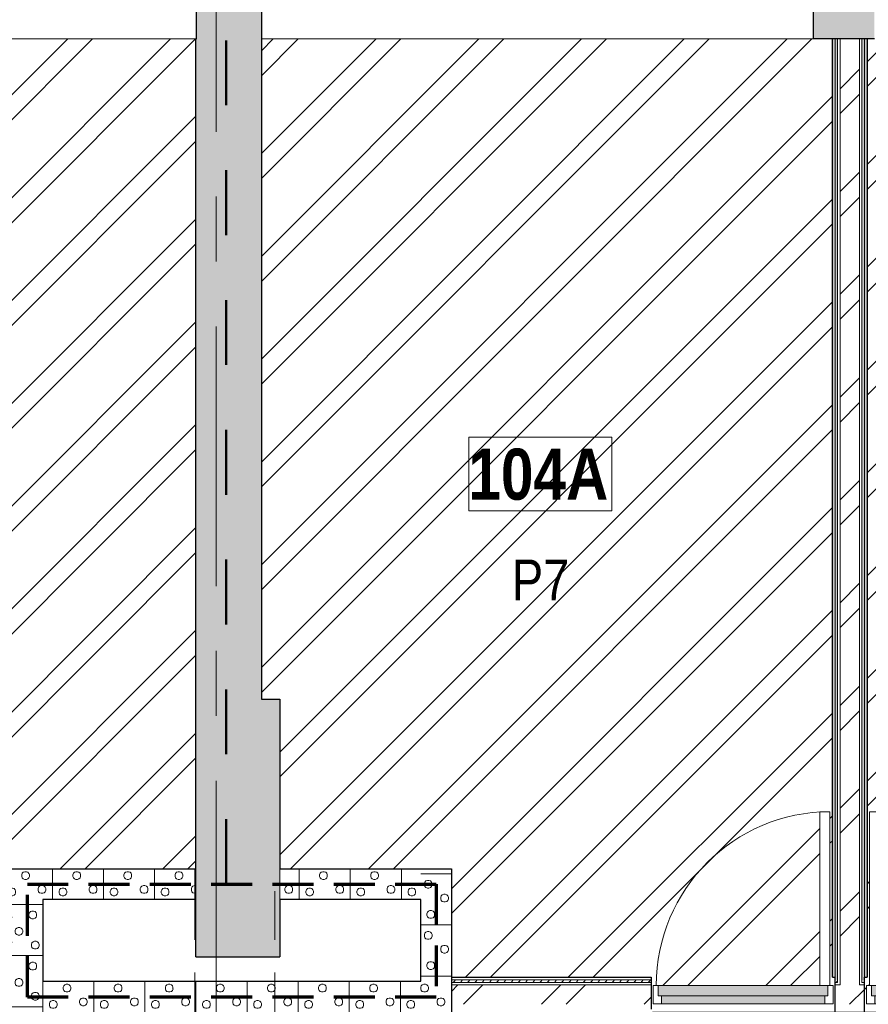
# Model space of a CAD drawing. Header units: millimetres. Extents: x -2180 to 54567, y -1945 to 22251.
# Tile 66 of 143: x 11039 to 15192, y 13089 to 17906. Entities that reach past the tile are written whole.
import ezdxf

# ---------------------------------------------------------------- set-up
doc = ezdxf.new("R2010")
doc.units = ezdxf.units.MM
for name, pattern in [('Dash', [635, 317.5, -317.5]), ('EST_Dash_2_1_', [300, 200, -100]), ('Grid Line 1_2_', [2222.5, 1270, -317.5, 317.5, -317.5]), ('Overhead', [396.875, 238.125, -158.75])]:
    doc.linetypes.add(name, pattern=pattern)
for name, color, linetype, lineweight in [('_Overhead_', 7, 'Overhead', 9), ('Common Edges', 7, 'Continuous', 9), ('Cut Pattern-3', 7, 'Continuous', 9), ('Doors', 7, 'Continuous', 9), ('Doors-2', 7, 'Continuous', 18), ('Grids-1', 7, 'Grid Line 1_2_', 9), ('Plan Swing', 7, 'Continuous', 9), ('Room Tags', 7, 'Continuous', 9), ('Walls', 7, 'Continuous', 9), ('Walls-1', 7, 'Continuous', 25)]:
    doc.layers.add(name, color=color, linetype=linetype, lineweight=lineweight)
for name, color, linetype, lineweight, true_color in [('_Tuletõkketsoon', 1, 'Dash', 50, 0xff0000), ('Color Fill-2', 7, 'Continuous', 9, 0xc0c040), ('Color Fill-3', 9, 'Continuous', 9, 0x808080), ('Cut Pattern-1', 7, 'Continuous', 9, 0x787878), ('Cut Pattern-2', 7, 'Continuous', 25, 0x787878), ('Doors-1', 7, 'Continuous', 9, 0x7b918a), ('Room Tags-1', 7, 'Continuous', 9, 0x800000), ('SMA_Tuletõkkesektsioon', 1, 'EST_Dash_2_1_', 70, 0xff0000)]:
    doc.layers.add(name, color=color, linetype=linetype, lineweight=lineweight, true_color=true_color)
doc.styles.add('Swis721 Cn BT_1', font='swissc.ttf', dxfattribs={"height": 200})
doc.styles.add('Swis721 Cn BT_B', font='swisscb.ttf', dxfattribs={"height": 250})
pattern_1 = [(45, (0, 0), (0, 35.35534), [25, -25])]
pattern_2 = [(45, (0, 0), (-251.447, 251.447), []), (45, (0, 381), (-251.447, 251.447), [])]

# ---------------------------------------------------------------- blocks, each defined once
blk = doc.blocks.new('SMA_D01_ 1-poolne - SU-P-10- 900x2100 1 korrus-V6-1 Korruse põrandate plaan')
at = {"layer": 'Doors-1'}
for points in [[(415, -5.5), (415, 44.5), (-415, 44.5), (-415, -5.5), (400, -5.5)], [(136, -45.5), (400, -45.5), (400, -5.5), (-400, -5.5), (-400, -45.5), (97.9, -45.5)]]:
    blk.add_hatch(color=256, dxfattribs=at).paths.add_polyline_path(points, flags=0)
at = {"layer": 'Doors'}
for p, q in [((375, 44.5), (-415, 44.5)), ((-400, -5.5), (400, -5.5)), ((400, -45.5), (-400, -45.5))]:
    blk.add_line(p, q, dxfattribs=at)
at = {"layer": 'Doors-2'}
for p, q in [((425, 894.5), (375, 894.5)), ((375, 894.5), (375, 44.5)), ((425, 44.5), (425, 894.5)), ((-415, 44.5), (-440, 44.5)), ((-440, 44.5), (-440, -45.5)), ((-415, -5.5), (-415, 44.5)), ((375, 44.5), (425, 44.5)), ((415, 44.5), (415, -5.5)), ((440, 44.5), (425, 44.5)), ((440, -45.5), (440, 44.5)), ((-440, -45.5), (-400, -45.5)), ((-400, -5.5), (-415, -5.5)), ((-400, -45.5), (-400, -5.5)), ((415, -5.5), (400, -5.5)), ((400, -5.5), (400, -45.5)), ((400, -45.5), (440, -45.5))]:
    blk.add_line(p, q, dxfattribs=at)
at = {"layer": 'Plan Swing'}
blk.add_arc((425, 44.5), 850, 90, 180, dxfattribs=at)
blk = doc.blocks.new('SMA_D01_ 1-poolne - SU-P-10- 900x2100 1 korrus-2368688-1 Korruse põrandate plaan')
at = {"layer": 'Doors-1'}
for points in [[(400, -44.5), (415, -44.5), (415, 5.5), (-415, 5.5), (-415, -44.5), (375, -44.5)], [(47.8, 5.5), (400, 5.5), (400, 45.5), (-400, 45.5), (-400, 5.5), (47, 5.5)]]:
    blk.add_hatch(color=256, dxfattribs=at).paths.add_polyline_path(points, flags=0)
at = {"layer": 'Doors'}
for p, q in [((-400, 45.5), (400, 45.5)), ((400, 5.5), (-400, 5.5)), ((-415, -44.5), (375, -44.5))]:
    blk.add_line(p, q, dxfattribs=at)
at = {"layer": 'Doors-2'}
for p, q in [((-440, -44.5), (-440, 45.5)), ((-440, 45.5), (-400, 45.5)), ((-415, 5.5), (-415, -44.5)), ((-400, 5.5), (-415, 5.5)), ((-400, 45.5), (-400, 5.5)), ((400, 5.5), (400, 45.5)), ((400, 45.5), (440, 45.5)), ((415, 5.5), (400, 5.5)), ((415, -44.5), (415, 5.5)), ((440, 45.5), (440, -44.5)), ((-415, -44.5), (-440, -44.5)), ((375, -44.5), (425, -44.5)), ((375, -894.5), (375, -44.5)), ((425, -44.5), (425, -894.5)), ((440, -44.5), (425, -44.5)), ((425, -894.5), (375, -894.5))]:
    blk.add_line(p, q, dxfattribs=at)
at = {"layer": 'Plan Swing'}
blk.add_arc((425, -44.5), 850, 180, 270, dxfattribs=at)
blk = doc.blocks.new('1_0 Room Tag - 2_5mm Nr-411650-1 Korruse põrandate plaan')
at = {"layer": 'Room Tags'}
for p, q in [((3.5, 1.8), (-3.5, 1.8)), ((-3.5, 1.8), (-3.5, -1.8)), ((3.5, 1.8), (3.5, -1.8)), ((3.5, -1.8), (-3.5, -1.8))]:
    blk.add_line(p, q, dxfattribs=at)

msp = doc.modelspace()

# ---------------------------------------------------------------- hatches: boundary and pattern name
at = {"layer": 'Color Fill-2'}
h = msp.add_hatch(dxfattribs=at)
h.set_pattern_fill('FP_3', color=256, style=0, pattern_type=2)
h.set_pattern_definition(pattern_2)
h.paths.add_polyline_path([(15173.3, 13136.6), (15183.3, 13136.6), (15183.3, 13181.1), (15198.3, 13181.1), (15198.3, 14031.1), (15248.3, 14031.1), (15248.3, 13181.1), (16063.3, 13181.1), (16063.3, 13136.6), (16073.3, 13136.6), (16073.3, 13221.1), (17893.9, 13221.1), (17893.9, 18015.9), (17517.8, 18015.9), (17517.8, 18111.9), (15517.8, 18111.9), (15517.8, 18015.9), (15221.8, 18015.9), (15221.8, 17811.9), (15185.8, 17811.9), (15185.8, 13221.1), (15173.3, 13221.1), (15173.3, 13150.5)], flags=0)
h = msp.add_hatch(dxfattribs=at)
h.set_pattern_fill('FP_3', color=256, style=0, pattern_type=2)
h.set_pattern_definition(pattern_2)
h.paths.add_polyline_path([(9094.3, 13136.6), (9094.3, 13181.1), (9109.3, 13181.1), (9109.3, 14031.1), (9159.3, 14031.1), (9159.3, 13181.1), (9974.3, 13181.1), (9974.3, 13136.6), (9984.3, 13136.6), (9984.3, 13221.1), (11001.8, 13221.1), (11001.8, 13752.1), (11896.8, 13752.1), (11896.8, 13677.1), (11901.8, 13677.1), (11901.8, 17811.9), (9101.8, 17811.9), (9101.8, 13221.1), (9084.3, 13221.1), (9084.3, 13136.6)], flags=0)
h = msp.add_hatch(dxfattribs=at)
h.set_pattern_fill('FP_3', color=256, style=0, pattern_type=2)
h.set_pattern_definition(pattern_2)
h.paths.add_polyline_path([(14135.8, 13136.6), (14139.3, 13136.6), (14139.3, 13181.1), (14954.3, 13181.1), (14954.3, 14031.1), (15004.3, 14031.1), (15004.3, 13181.1), (15019.3, 13181.1), (15019.3, 13136.6), (15029.3, 13136.6), (15029.3, 13221.1), (15016.8, 13221.1), (15016.8, 17811.9), (12221.8, 17811.9), (12221.8, 14581.9), (12311.8, 14581.9), (12311.8, 13752.1), (13151.8, 13752.1), (13151.8, 13221.1), (14129.3, 13221.1), (14129.3, 13136.6)], flags=0)
at = {"layer": 'Color Fill-3'}
h = msp.add_hatch(dxfattribs=at)
h.set_pattern_fill('FP_42', color=256, style=0, pattern_type=2)
h.set_pattern_definition([(0, (0, 0), (0, 150), [])])
h.paths.add_polyline_path([(14611.3, 11915.1), (14611.3, 11973.1), (15526.3, 11973.1), (15526.3, 12923.1), (15576.3, 12923.1), (15576.3, 11973.1), (15591.3, 11973.1), (15591.3, 11915.1), (15601.3, 11915.1), (15601.3, 11973.1), (16060.8, 11973.1), (16060.8, 12314.6), (16118.8, 12314.6), (16118.8, 12324.6), (16066.8, 12324.6), (16066.8, 13054.6), (16118.8, 13054.6), (16118.8, 13064.6), (16073.3, 13064.6), (16073.3, 13136.6), (16063.3, 13136.6), (16063.3, 13091.1), (15183.3, 13091.1), (15183.3, 13136.6), (15173.3, 13136.6), (15173.3, 13052.1), (15029.3, 13052.1), (15029.3, 13136.6), (15019.3, 13136.6), (15019.3, 13091.1), (14139.3, 13091.1), (14139.3, 13136.6), (14129.3, 13136.6), (14129.3, 13064.6), (14083.8, 13064.6), (14083.8, 13054.6), (14135.8, 13054.6), (14135.8, 12324.6), (14083.8, 12324.6), (14083.8, 12314.6), (14141.8, 12314.6), (14141.8, 11973.1), (14601.3, 11973.1), (14601.3, 11915.1)], flags=0)
at = {"layer": 'Cut Pattern-1'}
h = msp.add_hatch(dxfattribs=at)
h.set_pattern_fill('FP_3', color=256, style=0, pattern_type=2)
h.set_pattern_definition(pattern_2)
h.paths.add_polyline_path([(15053.8, 13184.1), (15148.8, 13184.1), (15148.8, 17811.9), (15053.8, 17811.9), (15053.8, 13196.1)], flags=0)
h = msp.add_hatch(dxfattribs=at)
h.set_pattern_fill('FP_3', color=256, style=0, pattern_type=2)
h.set_pattern_definition(pattern_2)
h.paths.add_polyline_path([(14083.8, 13089.1), (14083.8, 13184.1), (13151.8, 13184.1), (13151.8, 13089.1), (14070.2, 13089.1)], flags=0)
h = msp.add_hatch(dxfattribs=at)
h.set_pattern_fill('FP_3', color=256, style=0, pattern_type=2)
h.set_pattern_definition(pattern_2)
h.paths.add_polyline_path([(16151.8, 13089.1), (16151.8, 13184.1), (16073.3, 13184.1), (16073.3, 13089.1)], flags=0)
h.paths.add_polyline_path([(15029.3, 13089.1), (15173.3, 13089.1), (15173.3, 13184.1), (15029.3, 13184.1), (15029.3, 13150.5)], flags=0)
h.paths.add_polyline_path([(14129.3, 13089.1), (14129.3, 13184.1), (14083.8, 13184.1), (14083.8, 13089.1), (14116.8, 13089.1)], flags=0)
at = {"layer": 'Cut Pattern-2'}
h = msp.add_hatch(color=256, dxfattribs=at)
h.paths.add_polyline_path([(14924.3, 17811.9), (15221.8, 17811.9), (15221.8, 18111.9), (14924.3, 18111.9)], flags=0)
h.paths.add_polyline_path([(12221.8, 17811.9), (12224.3, 17811.9), (12224.3, 18111.9), (11904.3, 18111.9), (11904.3, 17811.9)], flags=0)
h.paths.add_polyline_path([(8894, 17811.9), (9204.3, 17811.9), (9204.3, 18111.9), (8961.8, 18111.9), (8946.9, 18045.9), (8894, 18045.9), (8894, 17957.8)], flags=0)
for points in [[(12221.8, 14581.9), (12221.8, 17811.9), (11901.8, 17811.9), (11901.8, 14581.9)], [(11901.8, 13321.9), (12311.8, 13321.9), (12311.8, 14581.9), (11901.8, 14581.9), (11901.8, 13860.1)]]:
    msp.add_hatch(color=256, dxfattribs=at).paths.add_polyline_path(points, flags=0)
at = {"layer": 'Cut Pattern-3'}
h = msp.add_hatch(dxfattribs=at)
h.set_pattern_fill('FP_1', color=256, style=0, pattern_type=2)
h.set_pattern_definition(pattern_1)
h.paths.add_polyline_path([(15029.3, 13221.1), (15029.3, 17811.9), (15016.8, 17811.9), (15016.8, 13221.1)], flags=0)
h = msp.add_hatch(dxfattribs=at)
h.set_pattern_fill('FP_1', color=256, style=0, pattern_type=2)
h.set_pattern_definition(pattern_1)
h.paths.add_polyline_path([(15032, 13208.6), (15041.8, 13208.6), (15041.8, 17811.9), (15029.3, 17811.9), (15029.3, 13208.6)], flags=0)
h = msp.add_hatch(dxfattribs=at)
h.set_pattern_fill('FP_1', color=256, style=0, pattern_type=2)
h.set_pattern_definition(pattern_1)
h.paths.add_polyline_path([(15160.8, 13208.6), (15173.3, 13208.6), (15173.3, 17811.9), (15160.8, 17811.9), (15160.8, 13221.1)], flags=0)
h = msp.add_hatch(dxfattribs=at)
h.set_pattern_fill('FP_1', color=256, style=0, pattern_type=2)
h.set_pattern_definition(pattern_1)
h.paths.add_polyline_path([(15185.8, 13221.1), (15185.8, 17811.9), (15173.3, 17811.9), (15173.3, 13221.1)], flags=0)
h = msp.add_hatch(dxfattribs=at)
h.set_pattern_fill('FP_16', color=256, angle=-135, style=0, pattern_type=2)
h.set_pattern_definition([(45, (11551.77, 13729.6), (1e-12, 250), [7.07, -346.48]), (315, (11579.27, 13734.6), (1e-12, 250), [7.07, -346.48]), (90, (11549.27, 13714.6), (-250, 1e-12), [7.5, -242.5]), (71.565, (11549.274, 13722.106), (0.0002, 250), [7.906, -782.664]), (288.435, (11584.27, 13729.606), (-0.0002, 250), [7.906, -782.664]), (270, (11586.77, 13722.1), (250, -1e-12), [7.5, -242.5]), (251.565, (11586.77, 13714.61), (0.0002, 250), [7.906, -782.664]), (225, (11584.27, 13707.1), (1e-12, 250), [7.07, -346.48]), (161.565, (11564.27, 13699.61), (-1000, 250.001), [7.906, -782.664]), (135, (11556.77, 13702.1), (1e-12, 250), [7.07, -346.48]), (108.435, (11551.77, 13707.106), (-0.0002, 250), [7.906, -782.664]), (180, (11571.77, 13699.6), (-1e-12, -250), [7.5, -242.5]), (198.435, (11579.27, 13702.106), (-1000, -250.001), [7.906, -782.664]), (360, (11496.77, 13657.1), (1e-12, 250), [7.5, -242.5]), (90, (11481.77, 13634.6), (-250, 1e-12), [7.5, -242.5]), (71.565, (11481.774, 13642.106), (0.0002, 250), [7.906, -782.664]), (45, (11484.27, 13649.6), (1e-12, 250), [7.07, -346.48]), (315, (11511.77, 13654.6), (1e-12, 250), [7.07, -346.48]), (288.435, (11516.774, 13649.61), (-0.0002, 250), [7.906, -782.664]), (270, (11519.27, 13642.1), (250, -1e-12), [7.5, -242.5]), (251.565, (11519.27, 13634.61), (0.0002, 250), [7.906, -782.664]), (225, (11516.77, 13627.1), (1e-12, 250), [7.07, -346.48]), (161.565, (11496.774, 13619.61), (-1000, 250.001), [7.906, -782.664]), (135, (11489.27, 13622.1), (1e-12, 250), [7.07, -346.48]), (108.435, (11484.274, 13627.106), (-0.0002, 250), [7.906, -782.664]), (180, (11504.27, 13619.6), (-1e-12, -250), [7.5, -242.5]), (198.435, (11511.774, 13622.106), (-1000, -250.001), [7.906, -782.664]), (18.435, (11489.27, 13654.606), (500, 250.001), [7.906, -782.664]), (341.565, (11504.27, 13657.106), (499.999, -250), [7.906, -782.664]), (360, (11644.27, 13669.6), (1e-12, 250), [7.5, -242.5]), (90, (11629.27, 13647.1), (-250, 1e-12), [7.5, -242.5]), (71.565, (11629.274, 13654.606), (0.0002, 250), [7.906, -782.664]), (45, (11631.77, 13662.1), (1e-12, 250), [7.07, -346.48]), (315, (11659.27, 13667.1), (1e-12, 250), [7.07, -346.48]), (288.435, (11664.27, 13662.11), (-0.0002, 250), [7.906, -782.664]), (270, (11666.77, 13654.6), (250, -1e-12), [7.5, -242.5]), (251.565, (11666.774, 13647.106), (0.0002, 250), [7.906, -782.664]), (225, (11664.27, 13639.6), (1e-12, 250), [7.07, -346.48]), (161.565, (11644.27, 13632.11), (-1000, 250.001), [7.906, -782.664]), (135, (11636.77, 13634.6), (1e-12, 250), [7.07, -346.48]), (108.435, (11631.77, 13639.61), (-0.0002, 250), [7.906, -782.664]), (180, (11651.77, 13632.1), (-1e-12, -250), [7.5, -242.5]), (198.435, (11659.27, 13634.61), (-1000, -250.001), [7.906, -782.664]), (18.435, (11636.77, 13667.11), (499.999, 250), [7.906, -782.664]), (341.565, (11651.774, 13669.61), (500, -250.001), [7.906, -782.664]), (360, (11564.27, 13737.1), (1e-12, 250), [7.5, -242.5]), (18.435, (11556.77, 13734.606), (500, 250.001), [7.906, -782.664]), (341.565, (11571.774, 13737.11), (500, -250.001), [7.906, -782.664]), (360, (11511.77, 13827.1), (1e-12, 250), [7.5, -242.5]), (90, (11496.77, 13804.6), (-250, 1e-12), [7.5, -242.5]), (71.565, (11496.774, 13812.11), (0.0002, 250), [7.906, -782.664]), (45, (11499.27, 13819.6), (1e-12, 250), [7.07, -346.48]), (315, (11526.77, 13824.6), (1e-12, 250), [7.07, -346.48]), (288.435, (11531.77, 13819.61), (-0.0002, 250), [7.906, -782.664]), (270, (11534.27, 13812.1), (250, -1e-12), [7.5, -242.5]), (251.565, (11534.274, 13804.606), (0.0002, 250), [7.906, -782.664]), (225, (11531.77, 13797.1), (1e-12, 250), [7.07, -346.48]), (161.565, (11511.77, 13789.61), (-1000, 250.001), [7.906, -782.664]), (135, (11504.27, 13792.1), (1e-12, 250), [7.07, -346.48]), (108.435, (11499.27, 13797.11), (-0.0002, 250), [7.906, -782.664]), (180, (11519.27, 13789.6), (-1e-12, -250), [7.5, -242.5]), (198.435, (11526.77, 13792.11), (-1000, -250.001), [7.906, -782.664]), (18.435, (11504.27, 13824.61), (499.999, 250), [7.906, -782.664]), (341.565, (11519.27, 13827.11), (499.999, -250), [7.906, -782.664]), (360, (11619.27, 13807.1), (1e-12, 250), [7.5, -242.5]), (90, (11604.27, 13784.6), (-250, 1e-12), [7.5, -242.5]), (71.565, (11604.274, 13792.11), (0.0002, 250), [7.906, -782.664]), (45, (11606.77, 13799.6), (1e-12, 250), [7.07, -346.48]), (315, (11634.27, 13804.6), (1e-12, 250), [7.07, -346.48]), (288.435, (11639.275, 13799.606), (-0.0002, 250), [7.906, -782.664]), (270, (11641.77, 13792.1), (250, -1e-12), [7.5, -242.5]), (251.565, (11641.774, 13784.61), (0.0002, 250), [7.906, -782.664]), (225, (11639.27, 13777.1), (1e-12, 250), [7.07, -346.48]), (161.565, (11619.274, 13769.606), (-1000, 250.001), [7.906, -782.664]), (135, (11611.77, 13772.1), (1e-12, 250), [7.07, -346.48]), (108.435, (11606.77, 13777.11), (-0.0002, 250), [7.906, -782.664]), (180, (11626.77, 13769.6), (-1e-12, -250), [7.5, -242.5]), (198.435, (11634.27, 13772.11), (-1000, -250.001), [7.906, -782.664]), (18.435, (11611.775, 13804.606), (500, 250.001), [7.906, -782.664]), (341.565, (11626.77, 13807.11), (500, -250.001), [7.906, -782.664]), (90, (11449.27, 13602.1), (-250, 1e-12), [])])
h.paths.add_polyline_path([(11151.8, 13602.1), (11896.8, 13602.1), (11896.8, 13752.1), (11001.8, 13752.1), (11001.8, 13602.1)], flags=0)
h = msp.add_hatch(dxfattribs=at)
h.set_pattern_fill('FP_19', color=256, angle=-135, style=0, pattern_type=2)
h.set_pattern_definition([(45, (12759.27, 13729.6), (-9e-14, 250), [7.07, -346.48]), (315, (12786.77, 13734.6), (-1e-13, 250), [7.07, -346.48]), (90, (12756.77, 13714.6), (-250, -1e-13), [7.5, -242.5]), (71.565, (12756.774, 13722.11), (0.0002, 250), [7.906, -782.664]), (288.435, (12791.775, 13729.606), (-0.0002, 250), [7.906, -782.664]), (270, (12794.27, 13722.1), (250, 1e-13), [7.5, -242.5]), (251.565, (12794.274, 13714.61), (0.0002, 250), [7.906, -782.664]), (225, (12791.77, 13707.1), (-1e-13, 250), [7.07, -346.48]), (161.565, (12771.774, 13699.606), (-1000, 250.001), [7.906, -782.664]), (135, (12764.27, 13702.1), (-9e-14, 250), [7.07, -346.48]), (108.435, (12759.27, 13707.11), (-0.0002, 250), [7.906, -782.664]), (180, (12779.27, 13699.6), (7e-14, -250), [7.5, -242.5]), (198.435, (12786.77, 13702.11), (-1000, -250.001), [7.906, -782.664]), (3e-14, (12704.27, 13657.1), (-1e-13, 250), [7.5, -242.5]), (90, (12689.27, 13634.6), (-250, -1e-13), [7.5, -242.5]), (71.565, (12689.27, 13642.106), (0.0002, 250), [7.906, -782.664]), (45, (12691.77, 13649.6), (-9e-14, 250), [7.07, -346.48]), (315, (12719.27, 13654.6), (-1e-13, 250), [7.07, -346.48]), (288.435, (12724.27, 13649.61), (-0.0002, 250), [7.906, -782.664]), (270, (12726.77, 13642.1), (250, 1e-13), [7.5, -242.5]), (251.565, (12726.774, 13634.61), (0.0002, 250), [7.906, -782.664]), (225, (12724.27, 13627.1), (-1e-13, 250), [7.07, -346.48]), (161.565, (12704.27, 13619.61), (-1000, 250.001), [7.906, -782.664]), (135, (12696.77, 13622.1), (-9e-14, 250), [7.07, -346.48]), (108.435, (12691.774, 13627.11), (-0.0002, 250), [7.906, -782.664]), (180, (12711.77, 13619.6), (7e-14, -250), [7.5, -242.5]), (198.435, (12719.27, 13622.106), (-1000, -250.001), [7.906, -782.664]), (18.435, (12696.774, 13654.61), (500, 250), [7.906, -782.664]), (341.565, (12711.77, 13657.11), (500, -250), [7.906, -782.664]), (3e-14, (12851.77, 13669.6), (-1e-13, 250), [7.5, -242.5]), (90, (12836.77, 13647.1), (-250, -1e-13), [7.5, -242.5]), (71.565, (12836.774, 13654.61), (0.0002, 250), [7.906, -782.664]), (45, (12839.27, 13662.1), (-9e-14, 250), [7.07, -346.48]), (315, (12866.77, 13667.1), (-1e-13, 250), [7.07, -346.48]), (288.435, (12871.774, 13662.11), (-0.0002, 250), [7.906, -782.664]), (270, (12874.27, 13654.6), (250, 1e-13), [7.5, -242.5]), (251.565, (12874.274, 13647.11), (0.0002, 250), [7.906, -782.664]), (225, (12871.77, 13639.6), (-1e-13, 250), [7.07, -346.48]), (161.565, (12851.77, 13632.106), (-1000, 250.001), [7.906, -782.664]), (135, (12844.27, 13634.6), (-9e-14, 250), [7.07, -346.48]), (108.435, (12839.274, 13639.61), (-0.0002, 250), [7.906, -782.664]), (180, (12859.27, 13632.1), (7e-14, -250), [7.5, -242.5]), (198.435, (12866.774, 13634.61), (-1000, -250.001), [7.906, -782.664]), (18.435, (12844.274, 13667.11), (500, 250.001), [7.906, -782.664]), (341.565, (12859.274, 13669.606), (499.999, -250), [7.906, -782.664]), (3e-14, (12771.77, 13737.1), (-1e-13, 250), [7.5, -242.5]), (18.435, (12764.274, 13734.606), (499.999, 250), [7.906, -782.664]), (341.565, (12779.27, 13737.11), (500, -250), [7.906, -782.664]), (3e-14, (12719.27, 13827.1), (-1e-13, 250), [7.5, -242.5]), (90, (12704.27, 13804.6), (-250, -1e-13), [7.5, -242.5]), (71.565, (12704.27, 13812.11), (0.0002, 250), [7.906, -782.664]), (45, (12706.77, 13819.6), (-9e-14, 250), [7.07, -346.48]), (315, (12734.27, 13824.6), (-1e-13, 250), [7.07, -346.48]), (288.435, (12739.274, 13819.606), (-0.0002, 250), [7.906, -782.664]), (270, (12741.77, 13812.1), (250, 1e-13), [7.5, -242.5]), (251.565, (12741.77, 13804.606), (0.0002, 250), [7.906, -782.664]), (225, (12739.27, 13797.1), (-1e-13, 250), [7.07, -346.48]), (161.565, (12719.274, 13789.61), (-1000, 250.001), [7.906, -782.664]), (135, (12711.77, 13792.1), (-9e-14, 250), [7.07, -346.48]), (108.435, (12706.77, 13797.106), (-0.0002, 250), [7.906, -782.664]), (180, (12726.77, 13789.6), (7e-14, -250), [7.5, -242.5]), (198.435, (12734.274, 13792.106), (-1000, -250.001), [7.906, -782.664]), (18.435, (12711.77, 13824.606), (500, 250), [7.906, -782.664]), (341.565, (12726.774, 13827.11), (500, -250), [7.906, -782.664]), (3e-14, (12826.77, 13807.1), (-1e-13, 250), [7.5, -242.5]), (90, (12811.77, 13784.6), (-250, -1e-13), [7.5, -242.5]), (71.565, (12811.774, 13792.106), (0.0002, 250), [7.906, -782.664]), (45, (12814.27, 13799.6), (-9e-14, 250), [7.07, -346.48]), (315, (12841.77, 13804.6), (-1e-13, 250), [7.07, -346.48]), (288.435, (12846.774, 13799.606), (-0.0002, 250), [7.906, -782.664]), (270, (12849.27, 13792.1), (250, 1e-13), [7.5, -242.5]), (251.565, (12849.27, 13784.61), (0.0002, 250), [7.906, -782.664]), (225, (12846.77, 13777.1), (-1e-13, 250), [7.07, -346.48]), (161.565, (12826.774, 13769.61), (-1000, 250.001), [7.906, -782.664]), (135, (12819.27, 13772.1), (-9e-14, 250), [7.07, -346.48]), (108.435, (12814.27, 13777.106), (-0.0002, 250), [7.906, -782.664]), (180, (12834.27, 13769.6), (7e-14, -250), [7.5, -242.5]), (198.435, (12841.774, 13772.106), (-1000, -250.001), [7.906, -782.664]), (18.435, (12819.27, 13804.606), (499.999, 250), [7.906, -782.664]), (341.565, (12834.274, 13807.11), (500, -250.001), [7.906, -782.664]), (90, (12656.77, 13602.1), (-250, -1e-13), [])])
h.paths.add_polyline_path([(12311.8, 13602.1), (13001.8, 13602.1), (13001.8, 13752.1), (12311.8, 13752.1)], flags=0)
h = msp.add_hatch(dxfattribs=at)
h.set_pattern_fill('FP_18', color=256, angle=-135, style=0, pattern_type=2)
h.set_pattern_definition([(315, (13129.27, 13374.6), (250, 1e-12), [7.07, -346.48]), (225, (13134.27, 13347.1), (250, 1e-12), [7.07, -346.48]), (3e-13, (13114.27, 13377.1), (-1e-12, 250), [7.5, -242.5]), (341.565, (13121.774, 13377.11), (250, -0.0002), [7.906, -782.664]), (198.435, (13129.27, 13342.106), (250, 0.0002), [7.906, -782.664]), (180, (13121.77, 13339.6), (1e-12, -250), [7.5, -242.5]), (161.565, (13114.27, 13339.61), (250, -0.0002), [7.906, -782.664]), (135, (13106.77, 13342.1), (250, 1e-12), [7.07, -346.48]), (71.565, (13099.274, 13362.106), (250, 1000), [7.906, -782.664]), (45, (13101.77, 13369.6), (250, 1e-12), [7.07, -346.48]), (18.435, (13106.77, 13374.606), (250, 0.0002), [7.906, -782.664]), (90, (13099.27, 13354.6), (-250, -1e-12), [7.5, -242.5]), (108.435, (13101.77, 13347.106), (-250.001, 1000), [7.906, -782.664]), (270, (13056.77, 13429.6), (250, 1e-12), [7.5, -242.5]), (3e-13, (13034.27, 13444.6), (-1e-12, 250), [7.5, -242.5]), (341.565, (13041.774, 13444.606), (250, -0.0002), [7.906, -782.664]), (315, (13049.27, 13442.1), (250, 1e-12), [7.07, -346.48]), (225, (13054.27, 13414.6), (250, 1e-12), [7.07, -346.48]), (198.435, (13049.275, 13409.61), (250, 0.0002), [7.906, -782.664]), (180, (13041.77, 13407.1), (1e-12, -250), [7.5, -242.5]), (161.565, (13034.274, 13407.106), (250, -0.0002), [7.906, -782.664]), (135, (13026.77, 13409.6), (250, 1e-12), [7.07, -346.48]), (71.565, (13019.27, 13429.606), (250, 1000), [7.906, -782.664]), (45, (13021.77, 13437.1), (250, 1e-12), [7.07, -346.48]), (18.435, (13026.774, 13442.11), (250, 0.0002), [7.906, -782.664]), (90, (13019.27, 13422.1), (-250, -1e-12), [7.5, -242.5]), (108.435, (13021.774, 13414.61), (-250, 1000), [7.906, -782.664]), (288.435, (13054.274, 13437.11), (250, -500), [7.906, -782.664]), (251.565, (13056.774, 13422.11), (-250, -500), [7.906, -782.664]), (270, (13069.27, 13282.1), (250, 1e-12), [7.5, -242.5]), (3e-13, (13046.77, 13297.1), (-1e-12, 250), [7.5, -242.5]), (341.565, (13054.274, 13297.11), (250, -0.0002), [7.906, -782.664]), (315, (13061.77, 13294.6), (250, 1e-12), [7.07, -346.48]), (225, (13066.77, 13267.1), (250, 1e-12), [7.07, -346.48]), (198.435, (13061.774, 13262.106), (250, 0.0002), [7.906, -782.664]), (180, (13054.27, 13259.6), (1e-12, -250), [7.5, -242.5]), (161.565, (13046.774, 13259.61), (250, -0.0002), [7.906, -782.664]), (135, (13039.27, 13262.1), (250, 1e-12), [7.07, -346.48]), (71.565, (13031.77, 13282.11), (250.001, 1000), [7.906, -782.664]), (45, (13034.27, 13289.6), (250, 1e-12), [7.07, -346.48]), (18.435, (13039.27, 13294.606), (250, 0.0002), [7.906, -782.664]), (90, (13031.77, 13274.6), (-250, -1e-12), [7.5, -242.5]), (108.435, (13034.274, 13267.106), (-250.001, 1000), [7.906, -782.664]), (288.435, (13066.774, 13289.606), (250, -499.999), [7.906, -782.664]), (251.565, (13069.27, 13274.61), (-250, -499.999), [7.906, -782.664]), (270, (13136.77, 13362.1), (250, 1e-12), [7.5, -242.5]), (288.435, (13134.27, 13369.606), (250, -499.999), [7.906, -782.664]), (251.565, (13136.774, 13354.61), (-250, -499.999), [7.906, -782.664]), (270, (13226.77, 13414.6), (250, 1e-12), [7.5, -242.5]), (3e-13, (13204.27, 13429.6), (-1e-12, 250), [7.5, -242.5]), (341.565, (13211.774, 13429.61), (250, -0.0002), [7.906, -782.664]), (315, (13219.27, 13427.1), (250, 1e-12), [7.07, -346.48]), (225, (13224.27, 13399.6), (250, 1e-12), [7.07, -346.48]), (198.435, (13219.27, 13394.61), (250, 0.0002), [7.906, -782.664]), (180, (13211.77, 13392.1), (1e-12, -250), [7.5, -242.5]), (161.565, (13204.274, 13392.106), (250, -0.0002), [7.906, -782.664]), (135, (13196.77, 13394.6), (250, 1e-12), [7.07, -346.48]), (71.565, (13189.27, 13414.61), (250, 1000), [7.906, -782.664]), (45, (13191.77, 13422.1), (250, 1e-12), [7.07, -346.48]), (18.435, (13196.774, 13427.106), (250, 0.0002), [7.906, -782.664]), (90, (13189.27, 13407.1), (-250, -1e-12), [7.5, -242.5]), (108.435, (13191.77, 13399.61), (-250, 1000), [7.906, -782.664]), (288.435, (13224.274, 13422.106), (250, -499.999), [7.906, -782.664]), (251.565, (13226.77, 13407.106), (-250, -499.999), [7.906, -782.664]), (270, (13206.77, 13307.1), (250, 1e-12), [7.5, -242.5]), (3e-13, (13184.27, 13322.1), (-1e-12, 250), [7.5, -242.5]), (341.565, (13191.77, 13322.106), (250, -0.0002), [7.906, -782.664]), (315, (13199.27, 13319.6), (250, 1e-12), [7.07, -346.48]), (225, (13204.27, 13292.1), (250, 1e-12), [7.07, -346.48]), (198.435, (13199.27, 13287.11), (250, 0.0002), [7.906, -782.664]), (180, (13191.77, 13284.6), (1e-12, -250), [7.5, -242.5]), (161.565, (13184.27, 13284.61), (250, -0.0002), [7.906, -782.664]), (135, (13176.77, 13287.1), (250, 1e-12), [7.07, -346.48]), (71.565, (13169.274, 13307.11), (250.001, 1000), [7.906, -782.664]), (45, (13171.77, 13314.6), (250, 1e-12), [7.07, -346.48]), (18.435, (13176.77, 13319.61), (250, 0.0002), [7.906, -782.664]), (90, (13169.27, 13299.6), (-250, -1e-12), [7.5, -242.5]), (108.435, (13171.77, 13292.11), (-250.001, 1000), [7.906, -782.664]), (288.435, (13204.27, 13314.61), (250, -500), [7.906, -782.664]), (251.565, (13206.774, 13299.606), (-250.001, -500), [7.906, -782.664]), (3e-13, (13001.77, 13477.1), (-1e-12, 250), [])])
h.paths.add_polyline_path([(13151.8, 13202.1), (13151.8, 13752.1), (13001.8, 13752.1), (13001.8, 13202.1)], flags=0)
h = msp.add_hatch(dxfattribs=at)
h.set_pattern_fill('FP_17', color=256, angle=225, style=0, pattern_type=2)
h.set_pattern_definition([(135, (11024.27, 13429.6), (-250, 4e-14), [7.07, -346.48]), (45, (11019.27, 13457.1), (-250, 0), [7.07, -346.48]), (180, (11039.27, 13427.1), (-3e-14, -250), [7.5, -242.5]), (161.565, (11031.77, 13427.11), (-250, 0.0002), [7.906, -782.664]), (18.435, (11024.27, 13462.11), (-250, -0.0002), [7.906, -782.664]), (0, (11031.77, 13464.6), (0, 250), [7.5, -242.5]), (341.565, (11039.274, 13464.61), (-250, 0.0002), [7.906, -782.664]), (315, (11046.77, 13462.1), (-250, 0), [7.07, -346.48]), (251.565, (11054.27, 13442.106), (-250, -1000), [7.906, -782.664]), (225, (11051.77, 13434.6), (-250, -4e-14), [7.07, -346.48]), (198.435, (11046.77, 13429.606), (-250, -0.0002), [7.906, -782.664]), (270, (11054.27, 13449.6), (250, 3e-14), [7.5, -242.5]), (288.435, (11051.77, 13457.11), (250.001, -1000), [7.906, -782.664]), (90, (11096.77, 13374.6), (-250, 1e-14), [7.5, -242.5]), (180, (11119.27, 13359.6), (-3e-14, -250), [7.5, -242.5]), (161.565, (11111.774, 13359.606), (-250, 0.0002), [7.906, -782.664]), (135, (11104.27, 13362.1), (-250, 4e-14), [7.07, -346.48]), (45, (11099.27, 13389.6), (-250, 0), [7.07, -346.48]), (18.435, (11104.274, 13394.606), (-250, -0.0002), [7.906, -782.664]), (0, (11111.77, 13397.1), (0, 250), [7.5, -242.5]), (341.565, (11119.27, 13397.11), (-250, 0.0002), [7.906, -782.664]), (315, (11126.77, 13394.6), (-250, 0), [7.07, -346.48]), (251.565, (11134.27, 13374.606), (-250, -1000), [7.906, -782.664]), (225, (11131.77, 13367.1), (-250, -4e-14), [7.07, -346.48]), (198.435, (11126.774, 13362.106), (-250, -0.0002), [7.906, -782.664]), (270, (11134.27, 13382.1), (250, 3e-14), [7.5, -242.5]), (288.435, (11131.774, 13389.606), (250, -1000), [7.906, -782.664]), (108.435, (11099.274, 13367.106), (-250, 500), [7.906, -782.664]), (71.565, (11096.77, 13382.11), (250, 500), [7.906, -782.664]), (90, (11084.27, 13522.1), (-250, 1e-14), [7.5, -242.5]), (180, (11106.77, 13507.1), (-3e-14, -250), [7.5, -242.5]), (161.565, (11099.274, 13507.106), (-250, 0.0002), [7.906, -782.664]), (135, (11091.77, 13509.6), (-250, 4e-14), [7.07, -346.48]), (45, (11086.77, 13537.1), (-250, 0), [7.07, -346.48]), (18.435, (11091.775, 13542.106), (-250, -0.0002), [7.906, -782.664]), (0, (11099.27, 13544.6), (0, 250), [7.5, -242.5]), (341.565, (11106.77, 13544.61), (-250, 0.0002), [7.906, -782.664]), (315, (11114.27, 13542.1), (-250, 0), [7.07, -346.48]), (251.565, (11121.774, 13522.11), (-250.001, -1000), [7.906, -782.664]), (225, (11119.27, 13514.6), (-250, -4e-14), [7.07, -346.48]), (198.435, (11114.274, 13509.61), (-250, -0.0002), [7.906, -782.664]), (270, (11121.77, 13529.6), (250, 3e-14), [7.5, -242.5]), (288.435, (11119.275, 13537.11), (250.001, -1000), [7.906, -782.664]), (108.435, (11086.77, 13514.61), (-250, 499.999), [7.906, -782.664]), (71.565, (11084.274, 13529.61), (250, 499.999), [7.906, -782.664]), (90, (11016.77, 13442.1), (-250, 1e-14), [7.5, -242.5]), (108.435, (11019.27, 13434.606), (-250, 499.999), [7.906, -782.664]), (71.565, (11016.77, 13449.606), (250, 499.999), [7.906, -782.664]), (90, (10926.77, 13389.6), (-250, 1e-14), [7.5, -242.5]), (180, (10949.27, 13374.6), (-3e-14, -250), [7.5, -242.5]), (161.565, (10941.77, 13374.606), (-250, 0.0002), [7.906, -782.664]), (135, (10934.27, 13377.1), (-250, 4e-14), [7.07, -346.48]), (45, (10929.27, 13404.6), (-250, 0), [7.07, -346.48]), (18.435, (10934.274, 13409.61), (-250, -0.0002), [7.906, -782.664]), (0, (10941.77, 13412.1), (0, 250), [7.5, -242.5]), (341.565, (10949.274, 13412.106), (-250, 0.0002), [7.906, -782.664]), (315, (10956.77, 13409.6), (-250, 0), [7.07, -346.48]), (251.565, (10964.274, 13389.61), (-250, -1000), [7.906, -782.664]), (225, (10961.77, 13382.1), (-250, -4e-14), [7.07, -346.48]), (198.435, (10956.774, 13377.11), (-250, -0.0002), [7.906, -782.664]), (270, (10964.27, 13397.1), (250, 3e-14), [7.5, -242.5]), (288.435, (10961.774, 13404.61), (250, -1000), [7.906, -782.664]), (108.435, (10929.274, 13382.11), (-250, 499.999), [7.906, -782.664]), (71.565, (10926.774, 13397.11), (250, 499.999), [7.906, -782.664]), (90, (10946.77, 13497.1), (-250, 1e-14), [7.5, -242.5]), (180, (10969.27, 13482.1), (-3e-14, -250), [7.5, -242.5]), (161.565, (10961.77, 13482.106), (-250, 0.0002), [7.906, -782.664]), (135, (10954.27, 13484.6), (-250, 4e-14), [7.07, -346.48]), (45, (10949.27, 13512.1), (-250, 0), [7.07, -346.48]), (18.435, (10954.274, 13517.11), (-250, -0.0002), [7.906, -782.664]), (0, (10961.77, 13519.6), (0, 250), [7.5, -242.5]), (341.565, (10969.274, 13519.606), (-250, 0.0002), [7.906, -782.664]), (315, (10976.77, 13517.1), (-250, 0), [7.07, -346.48]), (251.565, (10984.27, 13497.11), (-250.001, -1000), [7.906, -782.664]), (225, (10981.77, 13489.6), (-250, -4e-14), [7.07, -346.48]), (198.435, (10976.774, 13484.61), (-250, -0.0002), [7.906, -782.664]), (270, (10984.27, 13504.6), (250, 3e-14), [7.5, -242.5]), (288.435, (10981.774, 13512.11), (250.001, -1000), [7.906, -782.664]), (108.435, (10949.274, 13489.61), (-250, 500), [7.906, -782.664]), (71.565, (10946.775, 13504.606), (250.001, 500), [7.906, -782.664]), (180, (11151.77, 13327.1), (-3e-14, -250), [])])
h.paths.add_polyline_path([(11151.8, 13052.1), (11151.8, 13602.1), (11001.8, 13602.1), (11001.8, 13052.1), (11123.8, 13052.1)], flags=0)
h = msp.add_hatch(dxfattribs=at)
h.set_pattern_fill('FP_4', color=256, angle=-135, style=0, pattern_type=2)
h.set_pattern_definition([(45, (12254.27, 13179.6), (-8e-13, 250), [7.07, -346.48]), (315, (12281.77, 13184.6), (-8e-13, 250), [7.07, -346.48]), (90, (12251.77, 13164.6), (-250, -8e-13), [7.5, -242.5]), (71.565, (12251.774, 13172.106), (0.0002, 250), [7.906, -782.664]), (288.435, (12286.77, 13179.61), (-0.0002, 250), [7.906, -782.664]), (270, (12289.27, 13172.1), (250, 8e-13), [7.5, -242.5]), (251.565, (12289.274, 13164.606), (0.0002, 250), [7.906, -782.664]), (225, (12286.77, 13157.1), (-8e-13, 250), [7.07, -346.48]), (161.565, (12266.77, 13149.61), (-999.9996, 250.001), [7.906, -782.664]), (135, (12259.27, 13152.1), (-8e-13, 250), [7.07, -346.48]), (108.435, (12254.27, 13157.11), (-0.0002, 250), [7.906, -782.664]), (180, (12274.27, 13149.6), (8e-13, -250), [7.5, -242.5]), (198.435, (12281.77, 13152.11), (-999.9996, -250.001), [7.906, -782.664]), (2e-13, (12199.27, 13107.1), (-8e-13, 250), [7.5, -242.5]), (90, (12184.27, 13084.6), (-250, -8e-13), [7.5, -242.5]), (71.565, (12184.274, 13092.11), (0.0002, 250), [7.906, -782.664]), (45, (12186.77, 13099.6), (-8e-13, 250), [7.07, -346.48]), (315, (12214.27, 13104.6), (-8e-13, 250), [7.07, -346.48]), (288.435, (12219.274, 13099.61), (-0.0002, 250), [7.906, -782.664]), (270, (12221.77, 13092.1), (250, 8e-13), [7.5, -242.5]), (251.565, (12221.774, 13084.606), (0.0002, 250), [7.906, -782.664]), (225, (12219.27, 13077.1), (-8e-13, 250), [7.07, -346.48]), (161.565, (12199.27, 13069.606), (-999.9996, 250.001), [7.906, -782.664]), (135, (12191.77, 13072.1), (-8e-13, 250), [7.07, -346.48]), (108.435, (12186.77, 13077.11), (-0.0002, 250), [7.906, -782.664]), (180, (12206.77, 13069.6), (8e-13, -250), [7.5, -242.5]), (198.435, (12214.274, 13072.11), (-999.9996, -250.001), [7.906, -782.664]), (18.435, (12191.77, 13104.61), (500, 250.0006), [7.906, -782.664]), (341.565, (12206.77, 13107.106), (499.999, -250.0003), [7.906, -782.664]), (2e-13, (12346.77, 13119.6), (-8e-13, 250), [7.5, -242.5]), (90, (12331.77, 13097.1), (-250, -8e-13), [7.5, -242.5]), (71.565, (12331.774, 13104.61), (0.0002, 250), [7.906, -782.664]), (45, (12334.27, 13112.1), (-8e-13, 250), [7.07, -346.48]), (315, (12361.77, 13117.1), (-8e-13, 250), [7.07, -346.482]), (288.435, (12366.774, 13112.106), (-0.0002, 250), [7.906, -782.664]), (270, (12369.27, 13104.6), (250, 8e-13), [7.5, -242.5]), (251.565, (12369.274, 13097.11), (0.0002, 250), [7.906, -782.664]), (225, (12366.77, 13089.6), (-8e-13, 250), [7.07, -346.482]), (161.565, (12346.775, 13082.11), (-999.9996, 250.001), [7.906, -782.664]), (135, (12339.27, 13084.6), (-8e-13, 250), [7.07, -346.48]), (108.435, (12334.274, 13089.606), (-0.0002, 250), [7.906, -782.664]), (180, (12354.27, 13082.1), (8e-13, -250), [7.5, -242.5]), (198.435, (12361.774, 13084.606), (-999.9996, -250.001), [7.906, -782.664]), (18.435, (12339.274, 13117.106), (500, 250.0006), [7.906, -782.664]), (341.565, (12354.27, 13119.61), (500, -250.0006), [7.906, -782.664]), (2e-13, (12266.77, 13187.1), (-8e-13, 250), [7.5, -242.5]), (18.435, (12259.27, 13184.61), (499.999, 250.0003), [7.906, -782.664]), (341.565, (12274.274, 13187.11), (500, -250.0006), [7.906, -782.664]), (2e-13, (12214.27, 13277.1), (-8e-13, 250), [7.5, -242.5]), (90, (12199.27, 13254.6), (-250, -8e-13), [7.5, -242.5]), (71.565, (12199.274, 13262.11), (0.0002, 250), [7.906, -782.664]), (45, (12201.77, 13269.6), (-8e-13, 250), [7.07, -346.48]), (315, (12229.27, 13274.6), (-8e-13, 250), [7.07, -346.48]), (288.435, (12234.275, 13269.61), (-0.0002, 250), [7.906, -782.664]), (270, (12236.77, 13262.1), (250, 8e-13), [7.5, -242.5]), (251.565, (12236.774, 13254.61), (0.0002, 250), [7.906, -782.664]), (225, (12234.27, 13247.1), (-8e-13, 250), [7.07, -346.48]), (161.565, (12214.274, 13239.606), (-999.9996, 250.001), [7.906, -782.664]), (135, (12206.77, 13242.1), (-8e-13, 250), [7.07, -346.48]), (108.435, (12201.775, 13247.106), (-0.0002, 250), [7.906, -782.664]), (180, (12221.77, 13239.6), (8e-13, -250), [7.5, -242.5]), (198.435, (12229.275, 13242.11), (-999.9996, -250.001), [7.906, -782.664]), (18.435, (12206.774, 13274.61), (499.999, 250.0003), [7.906, -782.664]), (341.565, (12221.774, 13277.106), (499.999, -250.0003), [7.906, -782.664]), (2e-13, (12321.77, 13257.1), (-8e-13, 250), [7.5, -242.5]), (90, (12306.77, 13234.6), (-250, -8e-13), [7.5, -242.5]), (71.565, (12306.77, 13242.11), (0.0002, 250), [7.906, -782.664]), (45, (12309.27, 13249.6), (-8e-13, 250), [7.07, -346.48]), (315, (12336.77, 13254.6), (-8e-13, 250), [7.07, -346.48]), (288.435, (12341.77, 13249.606), (-0.0002, 250), [7.906, -782.664]), (270, (12344.27, 13242.1), (250, 8e-13), [7.5, -242.5]), (251.565, (12344.274, 13234.61), (0.0002, 250), [7.906, -782.664]), (225, (12341.77, 13227.1), (-8e-13, 250), [7.07, -346.48]), (161.565, (12321.774, 13219.606), (-999.9996, 250.001), [7.906, -782.664]), (135, (12314.27, 13222.1), (-8e-13, 250), [7.07, -346.48]), (108.435, (12309.275, 13227.11), (-0.0002, 250), [7.906, -782.664]), (180, (12329.27, 13219.6), (8e-13, -250), [7.5, -242.5]), (198.435, (12336.77, 13222.106), (-999.9996, -250.001), [7.906, -782.664]), (18.435, (12314.274, 13254.61), (499.999, 250.0003), [7.906, -782.664]), (341.565, (12329.274, 13257.106), (500, -250.0006), [7.906, -782.664]), (90, (12151.77, 13052.1), (-250, -8e-13), [])])
h.paths.add_polyline_path([(13151.8, 13052.1), (13151.8, 13202.1), (11151.8, 13202.1), (11151.8, 13052.1), (13135, 13052.1)], flags=0)
h = msp.add_hatch(dxfattribs=at)
h.set_pattern_fill('FP_1', color=256, style=0, pattern_type=2)
h.set_pattern_definition(pattern_1)
h.paths.add_polyline_path([(13167, 13196.1), (14083.8, 13196.1), (14083.8, 13208.6), (13151.8, 13208.6), (13151.8, 13196.1)], flags=0)
h = msp.add_hatch(dxfattribs=at)
h.set_pattern_fill('FP_1', color=256, style=0, pattern_type=2)
h.set_pattern_definition(pattern_1)
h.paths.add_polyline_path([(15032, 13196.1), (15041.8, 13196.1), (15041.8, 13208.6), (15029.3, 13208.6), (15029.3, 13196.1)], flags=0)
h.paths.add_polyline_path([(16151.8, 13196.1), (16151.8, 13208.6), (16073.3, 13208.6), (16073.3, 13196.1)], flags=0)
h.paths.add_polyline_path([(15160.8, 13196.1), (15173.3, 13196.1), (15173.3, 13208.6), (15160.8, 13208.6)], flags=0)
h.paths.add_polyline_path([(14129.3, 13196.1), (14129.3, 13208.6), (14083.8, 13208.6), (14083.8, 13196.1)], flags=0)

# ---------------------------------------------------------------- linework, layer by layer
at = {"layer": '_Overhead_'}
for p, q in [((11896.8, 13642.1), (11896.8, 10642.1)), ((12288.4, 13642.1), (12288.4, 10612.1))]:
    msp.add_line(p, q, dxfattribs=at)
at = {"layer": '_Tuletõkketsoon'}
for p, q in [((12049.3, 13677.1), (12049.3, 18362.9)), ((12084, 11894.1), (12084, 13123.9))]:
    msp.add_line(p, q, dxfattribs=at)
at = {"layer": 'Common Edges'}
for p, q in [((15029.3, 13221.1), (15029.3, 17811.9)), ((15041.8, 13196.1), (15041.8, 17811.9)), ((15053.8, 13184.1), (15053.8, 17811.9)), ((15148.8, 13184.1), (15148.8, 17811.9)), ((15160.8, 13196.1), (15160.8, 17811.9)), ((15173.3, 13221.1), (15173.3, 17811.9)), ((12311.8, 13752.1), (12311.8, 13602.1)), ((14129.3, 13208.6), (13151.8, 13208.6)), ((14129.3, 13196.1), (13151.8, 13196.1)), ((14129.3, 13184.1), (13151.8, 13184.1)), ((15041.8, 13196.1), (15029.3, 13196.1)), ((15053.8, 13184.1), (15029.3, 13184.1)), ((15173.3, 13184.1), (15148.8, 13184.1)), ((15173.3, 13196.1), (15160.8, 13196.1))]:
    msp.add_line(p, q, dxfattribs=at)
at = {"layer": 'Grids-1'}
msp.add_line((12000, 18627.8), (12000, 1154.9), dxfattribs=at)
at = {"layer": 'SMA_Tuletõkkesektsioon'}
for p, q in [((11076.8, 13677.1), (13076.8, 13677.1)), ((11076.8, 13123.9), (11076.8, 13677.1)), ((13076.8, 13677.1), (13076.8, 13123.9)), ((13076.8, 13123.9), (11076.8, 13123.9))]:
    msp.add_line(p, q, dxfattribs=at)
at = {"layer": 'Walls'}
for p, q in [((11901.8, 17811.9), (9204.3, 17811.9)), ((14924.3, 17811.9), (12224.3, 17811.9))]:
    msp.add_line(p, q, dxfattribs=at)
at = {"layer": 'Walls-1'}
for p, q in [((11904.3, 17811.9), (11904.3, 18362.9)), ((12224.3, 17811.9), (12224.3, 18362.9)), ((14924.3, 17811.9), (14924.3, 18362.9)), ((11901.8, 13321.9), (11901.8, 17811.9)), ((11901.8, 17811.9), (11904.3, 17811.9)), ((12221.8, 17811.9), (12224.3, 17811.9)), ((12221.8, 17811.9), (12221.8, 14581.9)), ((15221.8, 17811.9), (14924.3, 17811.9)), ((15016.8, 13221.1), (15016.8, 17811.9)), ((15185.8, 17811.9), (15185.8, 13221.1)), ((12221.8, 14581.9), (12311.8, 14581.9)), ((12311.8, 14581.9), (12311.8, 13752.1)), ((11001.8, 13752.1), (11896.8, 13752.1)), ((11896.8, 13752.1), (11896.8, 13602.1)), ((12311.8, 13752.1), (13151.8, 13752.1)), ((13151.8, 13752.1), (13151.8, 13052.1)), ((11896.8, 13602.1), (11151.8, 13602.1)), ((11151.8, 13602.1), (11151.8, 13202.1)), ((13001.8, 13602.1), (12311.8, 13602.1)), ((12311.8, 13602.1), (12311.8, 13321.9)), ((13001.8, 13202.1), (13001.8, 13602.1)), ((11901.8, 13321.9), (12311.8, 13321.9)), ((11151.8, 13202.1), (13001.8, 13202.1)), ((13151.8, 13221.1), (14129.3, 13221.1)), ((14129.3, 13221.1), (14129.3, 13064.6)), ((15016.8, 13221.1), (15029.3, 13221.1)), ((15029.3, 13052.1), (15029.3, 13221.1)), ((15173.3, 13221.1), (15185.8, 13221.1)), ((15173.3, 13052.1), (15173.3, 13221.1))]:
    msp.add_line(p, q, dxfattribs=at)

# ---------------------------------------------------------------- block references
at = {"layer": 'Doors'}
msp.add_blockref('SMA_D01_ 1-poolne - SU-P-10- 900x2100 1 korrus-V6-1 Korruse põrandate plaan', (14579.3, 13136.6), dxfattribs=at)
at = {"layer": 'Doors', "rotation": 180}
msp.add_blockref('SMA_D01_ 1-poolne - SU-P-10- 900x2100 1 korrus-2368688-1 Korruse põrandate plaan', (15623.3, 13136.6), dxfattribs=at)
at = {"layer": 'Room Tags', "xscale": 99.99999999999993, "yscale": 99.99999999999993, "zscale": 99.99999999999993}
msp.add_blockref('1_0 Room Tag - 2_5mm Nr-411650-1 Korruse põrandate plaan', (13587.2, 15683.1), dxfattribs=at)

# ---------------------------------------------------------------- texts
at = {"layer": 'Room Tags', "insert": (13235, 15807.6), "char_height": 250, "width": 849.789, "attachment_point": 1, "style": 'Swis721 Cn BT_B'}
msp.add_mtext('104A', dxfattribs=at)
at = {"layer": 'Room Tags-1', "insert": (13448.2, 15265), "char_height": 200, "width": 328.692, "attachment_point": 1, "style": 'Swis721 Cn BT_1'}
msp.add_mtext('P7', dxfattribs=at)

doc.saveas('drawing.dxf')
